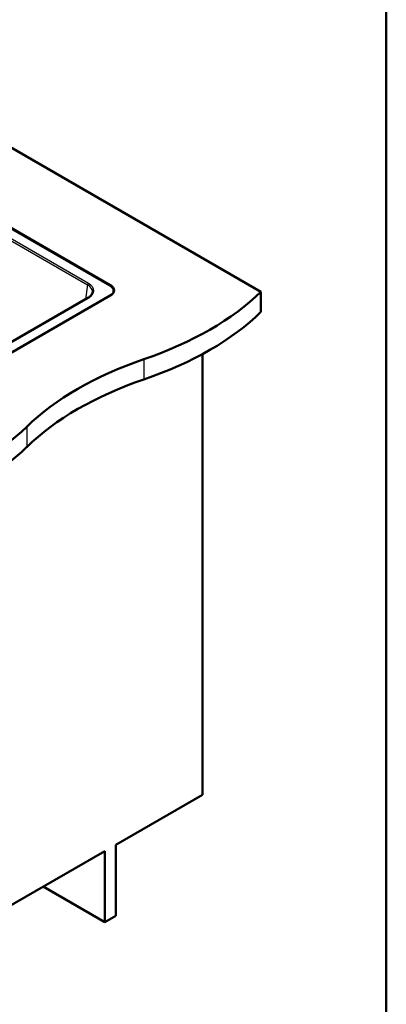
# Model space of a CAD drawing. Header units: millimetres. Extents: x 100 to 2000, y 93 to 2870.
# Tile 7 of 8: x 1557 to 2000, y 731 to 1922. Entities that reach past the tile are written whole.
import ezdxf

# ---------------------------------------------------------------- set-up
doc = ezdxf.new("R2010")
doc.units = ezdxf.units.MM
doc.header["$LTSCALE"] = 10
for name, color, linetype, lineweight in [('Sketch Geometry(ISO)', 7, 'Continuous', 50), ('Visible Edges(ISO)', 7, 'Continuous', 50), ('Visible Tangent Edges(ISO)', 7, 'Continuous', 25)]:
    doc.layers.add(name, color=color, linetype=linetype, lineweight=lineweight)

# ---------------------------------------------------------------- blocks, each defined once
blk = doc.blocks.new('Borders Marketing Border')
at = {"layer": 'Sketch Geometry(ISO)'}
blk.add_line((200, 287), (200, 10), dxfattribs=at)

msp = doc.modelspace()

# ---------------------------------------------------------------- linework, layer by layer
at = {"layer": 'Visible Edges(ISO)'}
for p, q in [((1469, 1812.3), (1848.6, 1593.1)), ((1666.2, 1600.4), (1313, 1804.3)), ((1314, 1804.6), (1666.5, 1601.1)), ((1666.5, 1588.4), (1381.6, 1423.9)), ((1639.5, 1585.6), (1385, 1438.7)), ((1670.6, 1592.5), (1670.6, 1594.3)), ((1848.6, 1593.1), (1848.6, 1568.6)), ((1777.9, 1517.6), (1777.9, 984.8)), ((1673.2, 924.4), (1777.9, 984.8)), ((1673.2, 838.6), (1673.2, 924.4)), ((1419.4, 777.8), (1659.8, 916.6)), ((1659.8, 916.6), (1659.8, 830.9)), ((1659.8, 830.9), (1585.6, 873.8)), ((1659.8, 830.9), (1673.2, 838.6))]:
    msp.add_line(p, q, dxfattribs=at)
for centre, major_axis, start_param, end_param in [((1655.6, 1594.3), (15, 0), 5.497787, 7.068583), ((1655.6, 1594.7), (15.5, 0), 5.497787, 7.068583), ((1504, 1710.4), (400, 0), 5.245107, 5.750467), ((1504, 1685.9), (-400, 0), 2.103514, 2.608875), ((1910.3, 1312.5), (400, 0), 2.103514, 2.608875), ((1910.3, 1288), (-400, 0), 5.245107, 5.750467), ((1221.2, 1547.1), (400, 0), 5.245107, 5.750467), ((1221.2, 1522.6), (-400, 0), 2.103514, 2.608875)]:
    msp.add_ellipse(centre, major_axis=major_axis, ratio=0.57735, start_param=start_param, end_param=end_param, dxfattribs=at)
msp.add_open_spline([(1639.5, 1585.6), (1640.2, 1586), (1640.8, 1586.4), (1641.8, 1587.3), (1642.3, 1587.7), (1643.2, 1588.6), (1643.6, 1589), (1644.2, 1590), (1644.4, 1590.4), (1644.8, 1591.3), (1644.9, 1591.8), (1645, 1592.2)], degree=3, knots=[-0.7816001, -0.7816001, -0.7816001, -0.7816001, -0.6426019, -0.6426019, -0.5036038, -0.5036038, -0.3646057, -0.3646057, -0.2256075, -0.2256075, -0.0866094, -0.0866094, -0.0866094, -0.0866094], dxfattribs=at)
at = {"layer": 'Visible Tangent Edges(ISO)'}
for p, q in [((1301.8, 1796.1), (1639.2, 1601.3)), ((1640.2, 1603.1), (1304.8, 1796.7)), ((1639.2, 1601.3), (1636.6, 1583.9)), ((1666.5, 1601.1), (1666.5, 1600.2)), ((1385.8, 1438.6), (1640.2, 1585.6)), ((1707.2, 1511.4), (1707.2, 1486.9)), ((1565.8, 1429.8), (1565.8, 1405.3))]:
    msp.add_line(p, q, dxfattribs=at)
for centre, major_axis, ratio, start_param, end_param in [((1640.2, 1601.8), (-0.75, -1.3), 0.57735, 3.926991, 5.410521), ((1624.9, 1593.1), (20.2, 0.2), 0.572287, 6.190232, 7.058442), ((1624.9, 1594.3), (21.7, 0), 0.572981, 5.501585, 7.064785), ((1640.2, 1584.3), (-0.75, 1.3), 0.57735, 5.497787, 6.283185)]:
    msp.add_ellipse(centre, major_axis=major_axis, ratio=ratio, start_param=start_param, end_param=end_param, dxfattribs=at)

# ---------------------------------------------------------------- block references
at = {"xscale": 10, "yscale": 10, "zscale": 10}
msp.add_blockref('Borders Marketing Border', (0, 0), dxfattribs=at)

doc.saveas('drawing.dxf')
